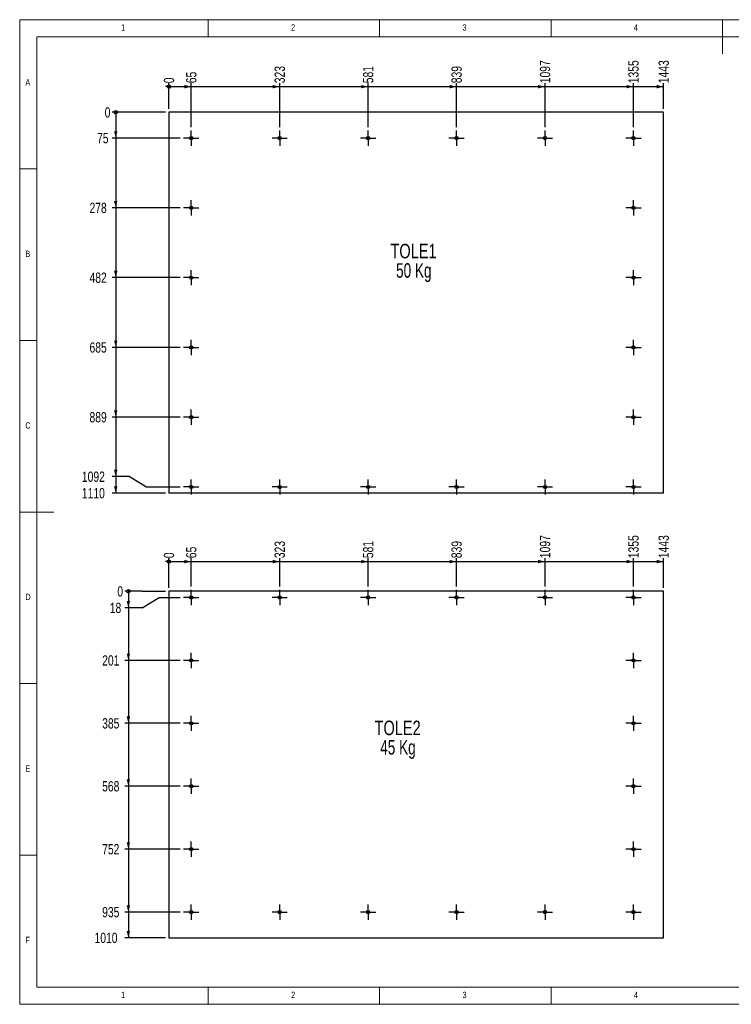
# Model space of a CAD drawing. Header units: millimetres. Extents: x 5 to 415, y 5 to 292.
# Tile 1 of 3: x 5 to 213, y 5 to 292. Entities that reach past the tile are written whole.
import ezdxf

# ---------------------------------------------------------------- set-up
doc = ezdxf.new("R2010")
doc.units = ezdxf.units.MM
doc.linetypes.add('CENTERX2', pattern=[20.32, 12.7, -2.54, 2.54, -2.54])
for name, color, linetype in [('COTES', 1, 'Continuous'), ('NOTES', 6, 'Continuous'), ('TRAIT-MIXTES', 3, 'CENTERX2')]:
    doc.layers.add(name, color=color, linetype=linetype)
doc.layers.add('TRAIT-FORT', color=4, linetype='Continuous', lineweight=25)
doc.styles.add('SLDTEXTSTYLE0', font='TXT', dxfattribs={"width": 0.75})
doc.styles.add('SLDTEXTSTYLE3', font='TXT', dxfattribs={"width": 0.7})
doc.dimstyles.new('SLDDIMSTYLE1', dxfattribs={"dimtxt": 3, "dimasz": 0.333333, "dimexe": 0, "dimexo": 0.0625, "dimgap": 0.75, "dimtad": 0, "dimtih": 1, "dimtoh": 1, "dimdec": 0, "dimlfac": 10, "dimrnd": 1e-09, "dimdsep": 46, "dimtxsty": 'SLDTEXTSTYLE0', "dimblk1": 'ORIGIN', "dimblk2": 'ORIGIN', "dimsah": 1, "dimcen": 0.09, "dimadec": 0, "dimazin": 2, "dimtfac": 1, "dimtdec": 0, "dimtofl": 0, "dimtmove": 0, "dimatfit": 3, "dimldrblk": 'ORIGIN', "dimfxl": 1, "dimfrac": 2, "dimtolj": 1, "dimtzin": 12, "dimarcsym": 0})
doc.dimstyles.new('SLDDIMSTYLE2', dxfattribs={"dimtxt": 3, "dimasz": 2, "dimexe": 0, "dimexo": 0.0625, "dimgap": 0.75, "dimtad": 0, "dimtih": 1, "dimtoh": 1, "dimdec": 0, "dimlfac": 10, "dimrnd": 1e-09, "dimzin": 12, "dimdsep": 46, "dimtxsty": 'SLDTEXTSTYLE0', "dimsah": 1, "dimcen": 0.09, "dimadec": 0, "dimazin": 3, "dimtfac": 1, "dimtdec": 0, "dimtofl": 0, "dimtmove": 0, "dimatfit": 3, "dimfxl": 1, "dimfrac": 2, "dimtolj": 1, "dimtzin": 12, "dimarcsym": 0})

# ---------------------------------------------------------------- blocks, each defined once
blk = doc.blocks.new('_Origin')
at = {"color": 0, "linetype": 'ByBlock', "lineweight": -2}
blk.add_line((0, 0), (-1, 0), dxfattribs=at)
blk.add_circle((0, 0), 0.5, dxfattribs=at)
blk = doc.blocks.new('_D_4')
at = {"layer": 'COTES', "color": 1, "transparency": 16777216}
blk.add_line((48.54, 266), (48.54, 273.48), dxfattribs=at)
blk.add_blockref('_Origin', (48.54, 272.48), dxfattribs=at)
at = {"layer": 'COTES', "color": 1, "transparency": 16777216, "insert": (47.05, 273.48), "char_height": 3, "attachment_point": 1, "rotation": 90, "style": 'SLDTEXTSTYLE0'}
blk.add_mtext('0', dxfattribs=at)
blk = doc.blocks.new('_D_5')
at = {"layer": 'COTES', "color": 1, "transparency": 16777216}
for p, q in [((55.04, 260.72), (55.04, 273.48)), ((48.54, 272.48), (55.04, 272.48))]:
    blk.add_line(p, q, dxfattribs=at)
blk.add_solid([(55.04, 272.48), (53.04, 272.98), (53.04, 271.98)], dxfattribs=at)
at = {"layer": 'COTES', "color": 1, "transparency": 16777216, "insert": (53.55, 273.48), "char_height": 3, "attachment_point": 1, "rotation": 90, "style": 'SLDTEXTSTYLE0'}
blk.add_mtext('65', dxfattribs=at)
blk = doc.blocks.new('_D_6')
at = {"layer": 'COTES', "color": 1, "transparency": 16777216}
for p, q in [((80.84, 260.72), (80.84, 273.48)), ((55.04, 272.48), (80.84, 272.48))]:
    blk.add_line(p, q, dxfattribs=at)
blk.add_solid([(80.84, 272.48), (78.84, 272.98), (78.84, 271.98)], dxfattribs=at)
at = {"layer": 'COTES', "color": 1, "transparency": 16777216, "insert": (79.35, 273.48), "char_height": 3, "attachment_point": 1, "rotation": 90, "style": 'SLDTEXTSTYLE0'}
blk.add_mtext('323', dxfattribs=at)
blk = doc.blocks.new('_D_7')
at = {"layer": 'COTES', "color": 1, "transparency": 16777216}
for p, q in [((106.64, 260.72), (106.64, 273.48)), ((80.84, 272.48), (106.64, 272.48))]:
    blk.add_line(p, q, dxfattribs=at)
blk.add_solid([(106.64, 272.48), (104.64, 272.98), (104.64, 271.98)], dxfattribs=at)
at = {"layer": 'COTES', "color": 1, "transparency": 16777216, "insert": (105.15, 273.48), "char_height": 3, "attachment_point": 1, "rotation": 90, "style": 'SLDTEXTSTYLE0'}
blk.add_mtext('581', dxfattribs=at)
blk = doc.blocks.new('_D_8')
at = {"layer": 'COTES', "color": 1, "transparency": 16777216}
for p, q in [((132.44, 260.72), (132.44, 273.48)), ((106.64, 272.48), (132.44, 272.48))]:
    blk.add_line(p, q, dxfattribs=at)
blk.add_solid([(132.44, 272.48), (130.44, 272.98), (130.44, 271.98)], dxfattribs=at)
at = {"layer": 'COTES', "color": 1, "transparency": 16777216, "insert": (130.95, 273.48), "char_height": 3, "attachment_point": 1, "rotation": 90, "style": 'SLDTEXTSTYLE0'}
blk.add_mtext('839', dxfattribs=at)
blk = doc.blocks.new('_D_9')
at = {"layer": 'COTES', "color": 1, "transparency": 16777216}
for p, q in [((158.24, 260.72), (158.24, 273.48)), ((132.44, 272.48), (158.24, 272.48))]:
    blk.add_line(p, q, dxfattribs=at)
blk.add_solid([(158.24, 272.48), (156.24, 272.98), (156.24, 271.98)], dxfattribs=at)
at = {"layer": 'COTES', "color": 1, "transparency": 16777216, "insert": (156.75, 273.48), "char_height": 3, "attachment_point": 1, "rotation": 90, "style": 'SLDTEXTSTYLE0'}
blk.add_mtext('1097', dxfattribs=at)
blk = doc.blocks.new('_D_10')
at = {"layer": 'COTES', "color": 1, "transparency": 16777216}
for p, q in [((184.04, 260.72), (184.04, 273.48)), ((158.24, 272.48), (184.04, 272.48))]:
    blk.add_line(p, q, dxfattribs=at)
blk.add_solid([(184.04, 272.48), (182.04, 272.98), (182.04, 271.98)], dxfattribs=at)
at = {"layer": 'COTES', "color": 1, "transparency": 16777216, "insert": (182.55, 273.48), "char_height": 3, "attachment_point": 1, "rotation": 90, "style": 'SLDTEXTSTYLE0'}
blk.add_mtext('1355', dxfattribs=at)
blk = doc.blocks.new('_D_11')
at = {"layer": 'COTES', "color": 1, "transparency": 16777216}
for p, q in [((192.84, 266), (192.84, 273.48)), ((184.04, 272.48), (192.84, 272.48))]:
    blk.add_line(p, q, dxfattribs=at)
blk.add_solid([(192.84, 272.48), (190.84, 272.98), (190.84, 271.98)], dxfattribs=at)
at = {"layer": 'COTES', "color": 1, "transparency": 16777216, "insert": (191.35, 273.48), "char_height": 3, "attachment_point": 1, "rotation": 90, "style": 'SLDTEXTSTYLE0'}
blk.add_mtext('1443', dxfattribs=at)
blk = doc.blocks.new('_D_12')
at = {"layer": 'COTES', "color": 1, "transparency": 16777216}
blk.add_line((47.54, 265), (32.02, 265), dxfattribs=at)
blk.add_blockref('_Origin', (33.02, 265), dxfattribs=at)
at = {"layer": 'COTES', "color": 1, "transparency": 16777216, "insert": (29.8, 266.48), "char_height": 3, "attachment_point": 1, "style": 'SLDTEXTSTYLE0'}
blk.add_mtext('0', dxfattribs=at)
blk = doc.blocks.new('_D_13')
at = {"layer": 'COTES', "color": 1, "transparency": 16777216}
for p, q in [((33.02, 265), (33.02, 257.5)), ((51.81, 257.5), (32.02, 257.5))]:
    blk.add_line(p, q, dxfattribs=at)
blk.add_solid([(33.02, 257.5), (33.52, 259.5), (32.52, 259.5)], dxfattribs=at)
at = {"layer": 'COTES', "color": 1, "transparency": 16777216, "insert": (27.58, 258.98), "char_height": 3, "attachment_point": 1, "style": 'SLDTEXTSTYLE0'}
blk.add_mtext('75', dxfattribs=at)
blk = doc.blocks.new('_D_14')
at = {"layer": 'COTES', "color": 1, "transparency": 16777216}
for p, q in [((33.02, 257.5), (33.02, 237.16)), ((51.81, 237.16), (32.02, 237.16))]:
    blk.add_line(p, q, dxfattribs=at)
blk.add_solid([(33.02, 237.16), (33.52, 239.16), (32.52, 239.16)], dxfattribs=at)
at = {"layer": 'COTES', "color": 1, "transparency": 16777216, "insert": (25.37, 238.64), "char_height": 3, "attachment_point": 1, "style": 'SLDTEXTSTYLE0'}
blk.add_mtext('278', dxfattribs=at)
blk = doc.blocks.new('_D_15')
at = {"layer": 'COTES', "color": 1, "transparency": 16777216}
for p, q in [((33.02, 237.16), (33.02, 216.81)), ((51.81, 216.81), (32.02, 216.81))]:
    blk.add_line(p, q, dxfattribs=at)
blk.add_solid([(33.02, 216.81), (33.52, 218.81), (32.52, 218.81)], dxfattribs=at)
at = {"layer": 'COTES', "color": 1, "transparency": 16777216, "insert": (25.37, 218.3), "char_height": 3, "attachment_point": 1, "style": 'SLDTEXTSTYLE0'}
blk.add_mtext('482', dxfattribs=at)
blk = doc.blocks.new('_D_16')
at = {"layer": 'COTES', "color": 1, "transparency": 16777216}
for p, q in [((33.02, 216.81), (33.02, 196.47)), ((51.81, 196.47), (32.02, 196.47))]:
    blk.add_line(p, q, dxfattribs=at)
blk.add_solid([(33.02, 196.47), (33.52, 198.47), (32.52, 198.47)], dxfattribs=at)
at = {"layer": 'COTES', "color": 1, "transparency": 16777216, "insert": (25.37, 197.96), "char_height": 3, "attachment_point": 1, "style": 'SLDTEXTSTYLE0'}
blk.add_mtext('685', dxfattribs=at)
blk = doc.blocks.new('_D_17')
at = {"layer": 'COTES', "color": 1, "transparency": 16777216}
for p, q in [((33.02, 196.47), (33.02, 176.13)), ((51.81, 176.13), (32.02, 176.13))]:
    blk.add_line(p, q, dxfattribs=at)
blk.add_solid([(33.02, 176.13), (33.52, 178.13), (32.52, 178.13)], dxfattribs=at)
at = {"layer": 'COTES', "color": 1, "transparency": 16777216, "insert": (25.37, 177.62), "char_height": 3, "attachment_point": 1, "style": 'SLDTEXTSTYLE0'}
blk.add_mtext('889', dxfattribs=at)
blk = doc.blocks.new('_D_18')
at = {"layer": 'COTES', "color": 1, "transparency": 16777216}
for p, q in [((33.02, 176.13), (33.02, 158.81)), ((37.02, 158.81), (32.02, 158.81)), ((37.02, 158.81), (42.02, 155.79)), ((42.02, 155.79), (51.81, 155.79))]:
    blk.add_line(p, q, dxfattribs=at)
blk.add_solid([(33.02, 158.81), (33.52, 160.81), (32.52, 160.81)], dxfattribs=at)
at = {"layer": 'COTES', "color": 1, "transparency": 16777216, "insert": (23.15, 160.29), "char_height": 3, "attachment_point": 1, "style": 'SLDTEXTSTYLE0'}
blk.add_mtext('1092', dxfattribs=at)
blk = doc.blocks.new('_D_19')
at = {"layer": 'COTES', "color": 1, "transparency": 16777216}
for p, q in [((33.02, 158.81), (33.02, 154)), ((47.54, 154), (32.02, 154))]:
    blk.add_line(p, q, dxfattribs=at)
blk.add_solid([(33.02, 154), (33.52, 156), (32.52, 156)], dxfattribs=at)
at = {"layer": 'COTES', "color": 1, "transparency": 16777216, "insert": (23.15, 155.48), "char_height": 3, "attachment_point": 1, "style": 'SLDTEXTSTYLE0'}
blk.add_mtext('1110', dxfattribs=at)
blk = doc.blocks.new('SW_NOTE_7')
at = {"layer": 'NOTES', "color": 0, "char_height": 4.233, "attachment_point": 2}
for s, insert, style in [('TOLE1', (7.74, 5.46), 'SLDTEXTSTYLE0'), ('50 Kg', (7.83, -0.19), 'SLDTEXTSTYLE3')]:
    blk.add_mtext(s, dxfattribs=dict(at, insert=insert, style=style))
blk = doc.blocks.new('SW_CENTERMARKSYMBOL_40')
at = {"layer": 'TRAIT-MIXTES', "color": 0}
for p, q in [((-2, 0), (-2.225, 0)), ((0, 0), (-2, 0)), ((0, 2), (0, 2.225)), ((0, 0), (0, 2)), ((0, 0), (0, -2)), ((0, 0), (2, 0)), ((2, 0), (2.225, 0)), ((0, -2), (0, -2.225))]:
    blk.add_line(p, q, dxfattribs=at)
blk = doc.blocks.new('SW_CENTERMARKSYMBOL_41')
at = {"layer": 'TRAIT-MIXTES', "color": 0}
for p, q in [((-2, 0), (-2.225, 0)), ((0, 0), (-2, 0)), ((0, 2), (0, 2.225)), ((0, 0), (0, 2)), ((0, 0), (0, -2)), ((0, 0), (2, 0)), ((2, 0), (2.225, 0)), ((0, -2), (0, -2.225))]:
    blk.add_line(p, q, dxfattribs=at)
blk = doc.blocks.new('SW_CENTERMARKSYMBOL_42')
at = {"layer": 'TRAIT-MIXTES', "color": 0}
for p, q in [((-2, 0), (-2.225, 0)), ((0, 0), (-2, 0)), ((0, 2), (0, 2.225)), ((0, 0), (0, 2)), ((0, 0), (0, -2)), ((0, 0), (2, 0)), ((2, 0), (2.225, 0)), ((0, -2), (0, -2.225))]:
    blk.add_line(p, q, dxfattribs=at)
blk = doc.blocks.new('SW_CENTERMARKSYMBOL_43')
at = {"layer": 'TRAIT-MIXTES', "color": 0}
for p, q in [((-2, 0), (-2.225, 0)), ((0, 0), (-2, 0)), ((0, 2), (0, 2.225)), ((0, 0), (0, 2)), ((0, 0), (0, -2)), ((0, 0), (2, 0)), ((2, 0), (2.225, 0)), ((0, -2), (0, -2.225))]:
    blk.add_line(p, q, dxfattribs=at)
blk = doc.blocks.new('SW_CENTERMARKSYMBOL_44')
at = {"layer": 'TRAIT-MIXTES', "color": 0}
for p, q in [((-2, 0), (-2.225, 0)), ((0, 0), (-2, 0)), ((0, 2), (0, 2.225)), ((0, 0), (0, 2)), ((0, 0), (0, -2)), ((0, 0), (2, 0)), ((2, 0), (2.225, 0)), ((0, -2), (0, -2.225))]:
    blk.add_line(p, q, dxfattribs=at)
blk = doc.blocks.new('SW_CENTERMARKSYMBOL_45')
at = {"layer": 'TRAIT-MIXTES', "color": 0}
for p, q in [((-2, 0), (-2.225, 0)), ((0, 0), (-2, 0)), ((0, 2), (0, 2.225)), ((0, 0), (0, 2)), ((0, 0), (0, -2)), ((0, 0), (2, 0)), ((2, 0), (2.225, 0)), ((0, -2), (0, -2.225))]:
    blk.add_line(p, q, dxfattribs=at)
blk = doc.blocks.new('SW_CENTERMARKSYMBOL_46')
at = {"layer": 'TRAIT-MIXTES', "color": 0}
for p, q in [((-2, 0), (-2.225, 0)), ((0, 0), (-2, 0)), ((0, 2), (0, 2.225)), ((0, 0), (0, 2)), ((0, 0), (0, -2)), ((0, 0), (2, 0)), ((2, 0), (2.225, 0)), ((0, -2), (0, -2.225))]:
    blk.add_line(p, q, dxfattribs=at)
blk = doc.blocks.new('SW_CENTERMARKSYMBOL_47')
at = {"layer": 'TRAIT-MIXTES', "color": 0}
for p, q in [((-2, 0), (-2.225, 0)), ((0, 0), (-2, 0)), ((0, 2), (0, 2.225)), ((0, 0), (0, 2)), ((0, 0), (0, -2)), ((0, 0), (2, 0)), ((2, 0), (2.225, 0)), ((0, -2), (0, -2.225))]:
    blk.add_line(p, q, dxfattribs=at)
blk = doc.blocks.new('SW_CENTERMARKSYMBOL_48')
at = {"layer": 'TRAIT-MIXTES', "color": 0}
for p, q in [((-2, 0), (-2.225, 0)), ((0, 0), (-2, 0)), ((0, 2), (0, 2.225)), ((0, 0), (0, 2)), ((0, 0), (0, -2)), ((0, 0), (2, 0)), ((2, 0), (2.225, 0)), ((0, -2), (0, -2.225))]:
    blk.add_line(p, q, dxfattribs=at)
blk = doc.blocks.new('SW_CENTERMARKSYMBOL_49')
at = {"layer": 'TRAIT-MIXTES', "color": 0}
for p, q in [((-2, 0), (-2.225, 0)), ((0, 0), (-2, 0)), ((0, 2), (0, 2.225)), ((0, 0), (0, 2)), ((0, 0), (0, -2)), ((0, 0), (2, 0)), ((2, 0), (2.225, 0)), ((0, -2), (0, -2.225))]:
    blk.add_line(p, q, dxfattribs=at)
blk = doc.blocks.new('SW_CENTERMARKSYMBOL_50')
at = {"layer": 'TRAIT-MIXTES', "color": 0}
for p, q in [((-2, 0), (-2.225, 0)), ((0, 0), (-2, 0)), ((0, 2), (0, 2.225)), ((0, 0), (0, 2)), ((0, 0), (0, -2)), ((0, 0), (2, 0)), ((2, 0), (2.225, 0)), ((0, -2), (0, -2.225))]:
    blk.add_line(p, q, dxfattribs=at)
blk = doc.blocks.new('SW_CENTERMARKSYMBOL_51')
at = {"layer": 'TRAIT-MIXTES', "color": 0}
for p, q in [((-2, 0), (-2.225, 0)), ((0, 0), (-2, 0)), ((0, 2), (0, 2.225)), ((0, 0), (0, 2)), ((0, 0), (0, -2)), ((0, 0), (2, 0)), ((2, 0), (2.225, 0)), ((0, -2), (0, -2.225))]:
    blk.add_line(p, q, dxfattribs=at)
blk = doc.blocks.new('SW_CENTERMARKSYMBOL_52')
at = {"layer": 'TRAIT-MIXTES', "color": 0}
for p, q in [((-2, 0), (-2.225, 0)), ((0, 0), (-2, 0)), ((0, 2), (0, 2.225)), ((0, 0), (0, 2)), ((0, 0), (0, -2)), ((0, 0), (2, 0)), ((2, 0), (2.225, 0)), ((0, -2), (0, -2.225))]:
    blk.add_line(p, q, dxfattribs=at)
blk = doc.blocks.new('SW_CENTERMARKSYMBOL_53')
at = {"layer": 'TRAIT-MIXTES', "color": 0}
for p, q in [((-2, 0), (-2.225, 0)), ((0, 0), (-2, 0)), ((0, 2), (0, 2.225)), ((0, 0), (0, 2)), ((0, 0), (0, -2)), ((0, 0), (2, 0)), ((2, 0), (2.225, 0)), ((0, -2), (0, -2.225))]:
    blk.add_line(p, q, dxfattribs=at)
blk = doc.blocks.new('SW_CENTERMARKSYMBOL_54')
at = {"layer": 'TRAIT-MIXTES', "color": 0}
for p, q in [((-2, 0), (-2.225, 0)), ((0, 0), (-2, 0)), ((0, 2), (0, 2.225)), ((0, 0), (0, 2)), ((0, 0), (0, -2)), ((0, 0), (2, 0)), ((2, 0), (2.225, 0)), ((0, -2), (0, -2.225))]:
    blk.add_line(p, q, dxfattribs=at)
blk = doc.blocks.new('SW_CENTERMARKSYMBOL_55')
at = {"layer": 'TRAIT-MIXTES', "color": 0}
for p, q in [((-2, 0), (-2.225, 0)), ((0, 0), (-2, 0)), ((0, 2), (0, 2.225)), ((0, 0), (0, 2)), ((0, 0), (0, -2)), ((0, 0), (2, 0)), ((2, 0), (2.225, 0)), ((0, -2), (0, -2.225))]:
    blk.add_line(p, q, dxfattribs=at)
blk = doc.blocks.new('SW_CENTERMARKSYMBOL_56')
at = {"layer": 'TRAIT-MIXTES', "color": 0}
for p, q in [((-2, 0), (-2.225, 0)), ((0, 0), (-2, 0)), ((0, 2), (0, 2.225)), ((0, 0), (0, 2)), ((0, 0), (0, -2)), ((0, 0), (2, 0)), ((2, 0), (2.225, 0)), ((0, -2), (0, -2.225))]:
    blk.add_line(p, q, dxfattribs=at)
blk = doc.blocks.new('SW_CENTERMARKSYMBOL_57')
at = {"layer": 'TRAIT-MIXTES', "color": 0}
for p, q in [((-2, 0), (-2.225, 0)), ((0, 0), (-2, 0)), ((0, 2), (0, 2.225)), ((0, 0), (0, 2)), ((0, 0), (0, -2)), ((0, 0), (2, 0)), ((2, 0), (2.225, 0)), ((0, -2), (0, -2.225))]:
    blk.add_line(p, q, dxfattribs=at)
blk = doc.blocks.new('SW_CENTERMARKSYMBOL_58')
at = {"layer": 'TRAIT-MIXTES', "color": 0}
for p, q in [((-2, 0), (-2.225, 0)), ((0, 0), (-2, 0)), ((0, 2), (0, 2.225)), ((0, 0), (0, 2)), ((0, 0), (0, -2)), ((0, 0), (2, 0)), ((2, 0), (2.225, 0)), ((0, -2), (0, -2.225))]:
    blk.add_line(p, q, dxfattribs=at)
blk = doc.blocks.new('SW_CENTERMARKSYMBOL_59')
at = {"layer": 'TRAIT-MIXTES', "color": 0}
for p, q in [((-2, 0), (-2.225, 0)), ((0, 0), (-2, 0)), ((0, 2), (0, 2.225)), ((0, 0), (0, 2)), ((0, 0), (0, -2)), ((0, 0), (2, 0)), ((2, 0), (2.225, 0)), ((0, -2), (0, -2.225))]:
    blk.add_line(p, q, dxfattribs=at)
blk = doc.blocks.new('_D_20')
at = {"layer": 'COTES', "color": 1, "transparency": 16777216}
blk.add_line((48.54, 126.38), (48.54, 135.04), dxfattribs=at)
blk.add_blockref('_Origin', (48.54, 134.04), dxfattribs=at)
at = {"layer": 'COTES', "color": 1, "transparency": 16777216, "insert": (47.05, 135.04), "char_height": 3, "attachment_point": 1, "rotation": 90, "style": 'SLDTEXTSTYLE0'}
blk.add_mtext('0', dxfattribs=at)
blk = doc.blocks.new('_D_21')
at = {"layer": 'COTES', "color": 1, "transparency": 16777216}
for p, q in [((55.04, 126.81), (55.04, 135.04)), ((48.54, 134.04), (55.04, 134.04))]:
    blk.add_line(p, q, dxfattribs=at)
blk.add_solid([(55.04, 134.04), (53.04, 134.54), (53.04, 133.54)], dxfattribs=at)
at = {"layer": 'COTES', "color": 1, "transparency": 16777216, "insert": (53.55, 135.04), "char_height": 3, "attachment_point": 1, "rotation": 90, "style": 'SLDTEXTSTYLE0'}
blk.add_mtext('65', dxfattribs=at)
blk = doc.blocks.new('_D_22')
at = {"layer": 'COTES', "color": 1, "transparency": 16777216}
for p, q in [((80.84, 126.81), (80.84, 135.04)), ((55.04, 134.04), (80.84, 134.04))]:
    blk.add_line(p, q, dxfattribs=at)
blk.add_solid([(80.84, 134.04), (78.84, 134.54), (78.84, 133.54)], dxfattribs=at)
at = {"layer": 'COTES', "color": 1, "transparency": 16777216, "insert": (79.35, 135.04), "char_height": 3, "attachment_point": 1, "rotation": 90, "style": 'SLDTEXTSTYLE0'}
blk.add_mtext('323', dxfattribs=at)
blk = doc.blocks.new('_D_23')
at = {"layer": 'COTES', "color": 1, "transparency": 16777216}
for p, q in [((106.64, 126.81), (106.64, 135.04)), ((80.84, 134.04), (106.64, 134.04))]:
    blk.add_line(p, q, dxfattribs=at)
blk.add_solid([(106.64, 134.04), (104.64, 134.54), (104.64, 133.54)], dxfattribs=at)
at = {"layer": 'COTES', "color": 1, "transparency": 16777216, "insert": (105.15, 135.04), "char_height": 3, "attachment_point": 1, "rotation": 90, "style": 'SLDTEXTSTYLE0'}
blk.add_mtext('581', dxfattribs=at)
blk = doc.blocks.new('_D_24')
at = {"layer": 'COTES', "color": 1, "transparency": 16777216}
for p, q in [((132.44, 126.81), (132.44, 135.04)), ((106.64, 134.04), (132.44, 134.04))]:
    blk.add_line(p, q, dxfattribs=at)
blk.add_solid([(132.44, 134.04), (130.44, 134.54), (130.44, 133.54)], dxfattribs=at)
at = {"layer": 'COTES', "color": 1, "transparency": 16777216, "insert": (130.95, 135.04), "char_height": 3, "attachment_point": 1, "rotation": 90, "style": 'SLDTEXTSTYLE0'}
blk.add_mtext('839', dxfattribs=at)
blk = doc.blocks.new('_D_25')
at = {"layer": 'COTES', "color": 1, "transparency": 16777216}
for p, q in [((158.24, 126.81), (158.24, 135.04)), ((132.44, 134.04), (158.24, 134.04))]:
    blk.add_line(p, q, dxfattribs=at)
blk.add_solid([(158.24, 134.04), (156.24, 134.54), (156.24, 133.54)], dxfattribs=at)
at = {"layer": 'COTES', "color": 1, "transparency": 16777216, "insert": (156.75, 135.04), "char_height": 3, "attachment_point": 1, "rotation": 90, "style": 'SLDTEXTSTYLE0'}
blk.add_mtext('1097', dxfattribs=at)
blk = doc.blocks.new('_D_26')
at = {"layer": 'COTES', "color": 1, "transparency": 16777216}
for p, q in [((184.04, 126.81), (184.04, 135.04)), ((158.24, 134.04), (184.04, 134.04))]:
    blk.add_line(p, q, dxfattribs=at)
blk.add_solid([(184.04, 134.04), (182.04, 134.54), (182.04, 133.54)], dxfattribs=at)
at = {"layer": 'COTES', "color": 1, "transparency": 16777216, "insert": (182.55, 135.04), "char_height": 3, "attachment_point": 1, "rotation": 90, "style": 'SLDTEXTSTYLE0'}
blk.add_mtext('1355', dxfattribs=at)
blk = doc.blocks.new('_D_27')
at = {"layer": 'COTES', "color": 1, "transparency": 16777216}
for p, q in [((192.84, 126.38), (192.84, 135.04)), ((184.04, 134.04), (192.84, 134.04))]:
    blk.add_line(p, q, dxfattribs=at)
blk.add_solid([(192.84, 134.04), (190.84, 134.54), (190.84, 133.54)], dxfattribs=at)
at = {"layer": 'COTES', "color": 1, "transparency": 16777216, "insert": (191.35, 135.04), "char_height": 3, "attachment_point": 1, "rotation": 90, "style": 'SLDTEXTSTYLE0'}
blk.add_mtext('1443', dxfattribs=at)
blk = doc.blocks.new('_D_28')
at = {"layer": 'COTES', "color": 1, "transparency": 16777216}
for p, q in [((40.71, 125.38), (35.71, 125.38)), ((40.71, 125.38), (45.71, 125.38)), ((45.71, 125.38), (47.54, 125.38))]:
    blk.add_line(p, q, dxfattribs=at)
blk.add_blockref('_Origin', (36.71, 125.38), dxfattribs=at)
at = {"layer": 'COTES', "color": 1, "transparency": 16777216, "insert": (33.49, 126.86), "char_height": 3, "attachment_point": 1, "style": 'SLDTEXTSTYLE0'}
blk.add_mtext('0', dxfattribs=at)
blk = doc.blocks.new('_D_29')
at = {"layer": 'COTES', "color": 1, "transparency": 16777216}
for p, q in [((36.71, 125.38), (36.71, 120.57)), ((40.71, 120.57), (45.71, 123.59)), ((45.71, 123.59), (51.81, 123.59)), ((40.71, 120.57), (35.71, 120.57))]:
    blk.add_line(p, q, dxfattribs=at)
blk.add_solid([(36.71, 120.57), (37.21, 122.57), (36.21, 122.57)], dxfattribs=at)
at = {"layer": 'COTES', "color": 1, "transparency": 16777216, "insert": (31.28, 122.05), "char_height": 3, "attachment_point": 1, "style": 'SLDTEXTSTYLE0'}
blk.add_mtext('18', dxfattribs=at)
blk = doc.blocks.new('_D_30')
at = {"layer": 'COTES', "color": 1, "transparency": 16777216}
for p, q in [((36.71, 120.57), (36.71, 105.25)), ((51.81, 105.25), (35.71, 105.25))]:
    blk.add_line(p, q, dxfattribs=at)
blk.add_solid([(36.71, 105.25), (37.21, 107.25), (36.21, 107.25)], dxfattribs=at)
at = {"layer": 'COTES', "color": 1, "transparency": 16777216, "insert": (29.06, 106.73), "char_height": 3, "attachment_point": 1, "style": 'SLDTEXTSTYLE0'}
blk.add_mtext('201', dxfattribs=at)
blk = doc.blocks.new('_D_31')
at = {"layer": 'COTES', "color": 1, "transparency": 16777216}
for p, q in [((36.71, 105.25), (36.71, 86.91)), ((51.81, 86.91), (35.71, 86.91))]:
    blk.add_line(p, q, dxfattribs=at)
blk.add_solid([(36.71, 86.91), (37.21, 88.91), (36.21, 88.91)], dxfattribs=at)
at = {"layer": 'COTES', "color": 1, "transparency": 16777216, "insert": (29.06, 88.39), "char_height": 3, "attachment_point": 1, "style": 'SLDTEXTSTYLE0'}
blk.add_mtext('385', dxfattribs=at)
blk = doc.blocks.new('_D_32')
at = {"layer": 'COTES', "color": 1, "transparency": 16777216}
for p, q in [((36.71, 86.91), (36.71, 68.57)), ((51.81, 68.57), (35.71, 68.57))]:
    blk.add_line(p, q, dxfattribs=at)
blk.add_solid([(36.71, 68.57), (37.21, 70.57), (36.21, 70.57)], dxfattribs=at)
at = {"layer": 'COTES', "color": 1, "transparency": 16777216, "insert": (29.06, 70.05), "char_height": 3, "attachment_point": 1, "style": 'SLDTEXTSTYLE0'}
blk.add_mtext('568', dxfattribs=at)
blk = doc.blocks.new('_D_33')
at = {"layer": 'COTES', "color": 1, "transparency": 16777216}
for p, q in [((36.71, 68.57), (36.71, 50.23)), ((51.81, 50.23), (35.71, 50.23))]:
    blk.add_line(p, q, dxfattribs=at)
blk.add_solid([(36.71, 50.23), (37.21, 52.23), (36.21, 52.23)], dxfattribs=at)
at = {"layer": 'COTES', "color": 1, "transparency": 16777216, "insert": (29.06, 51.71), "char_height": 3, "attachment_point": 1, "style": 'SLDTEXTSTYLE0'}
blk.add_mtext('752', dxfattribs=at)
blk = doc.blocks.new('_D_34')
at = {"layer": 'COTES', "color": 1, "transparency": 16777216}
for p, q in [((36.71, 50.23), (36.71, 31.89)), ((51.81, 31.89), (35.71, 31.89))]:
    blk.add_line(p, q, dxfattribs=at)
blk.add_solid([(36.71, 31.89), (37.21, 33.89), (36.21, 33.89)], dxfattribs=at)
at = {"layer": 'COTES', "color": 1, "transparency": 16777216, "insert": (29.06, 33.37), "char_height": 3, "attachment_point": 1, "style": 'SLDTEXTSTYLE0'}
blk.add_mtext('935', dxfattribs=at)
blk = doc.blocks.new('_D_35')
at = {"layer": 'COTES', "color": 1, "transparency": 16777216}
for p, q in [((36.71, 31.89), (36.71, 24.39)), ((47.54, 24.39), (35.71, 24.39))]:
    blk.add_line(p, q, dxfattribs=at)
blk.add_solid([(36.71, 24.39), (37.21, 26.39), (36.21, 26.39)], dxfattribs=at)
at = {"layer": 'COTES', "color": 1, "transparency": 16777216, "insert": (26.84, 25.87), "char_height": 3, "attachment_point": 1, "style": 'SLDTEXTSTYLE0'}
blk.add_mtext('1010', dxfattribs=at)
blk = doc.blocks.new('SW_NOTE_8')
at = {"layer": 'NOTES', "color": 0, "char_height": 4.233, "attachment_point": 2}
for s, insert, style in [('TOLE2', (7.74, 5.46), 'SLDTEXTSTYLE0'), ('45 Kg', (7.83, -0.19), 'SLDTEXTSTYLE3')]:
    blk.add_mtext(s, dxfattribs=dict(at, insert=insert, style=style))
blk = doc.blocks.new('SW_CENTERMARKSYMBOL_60')
at = {"layer": 'TRAIT-MIXTES', "color": 0}
for p, q in [((-2, 0), (-2.225, 0)), ((0, 0), (-2, 0)), ((0, 2), (0, 2.225)), ((0, 0), (0, 2)), ((0, 0), (0, -2)), ((0, 0), (2, 0)), ((2, 0), (2.225, 0)), ((0, -2), (0, -2.225))]:
    blk.add_line(p, q, dxfattribs=at)
blk = doc.blocks.new('SW_CENTERMARKSYMBOL_61')
at = {"layer": 'TRAIT-MIXTES', "color": 0}
for p, q in [((-2, 0), (-2.225, 0)), ((0, 0), (-2, 0)), ((0, 2), (0, 2.225)), ((0, 0), (0, 2)), ((0, 0), (0, -2)), ((0, 0), (2, 0)), ((2, 0), (2.225, 0)), ((0, -2), (0, -2.225))]:
    blk.add_line(p, q, dxfattribs=at)
blk = doc.blocks.new('SW_CENTERMARKSYMBOL_62')
at = {"layer": 'TRAIT-MIXTES', "color": 0}
for p, q in [((-2, 0), (-2.225, 0)), ((0, 0), (-2, 0)), ((0, 2), (0, 2.225)), ((0, 0), (0, 2)), ((0, 0), (0, -2)), ((0, 0), (2, 0)), ((2, 0), (2.225, 0)), ((0, -2), (0, -2.225))]:
    blk.add_line(p, q, dxfattribs=at)
blk = doc.blocks.new('SW_CENTERMARKSYMBOL_63')
at = {"layer": 'TRAIT-MIXTES', "color": 0}
for p, q in [((-2, 0), (-2.225, 0)), ((0, 0), (-2, 0)), ((0, 2), (0, 2.225)), ((0, 0), (0, 2)), ((0, 0), (0, -2)), ((0, 0), (2, 0)), ((2, 0), (2.225, 0)), ((0, -2), (0, -2.225))]:
    blk.add_line(p, q, dxfattribs=at)
blk = doc.blocks.new('SW_CENTERMARKSYMBOL_64')
at = {"layer": 'TRAIT-MIXTES', "color": 0}
for p, q in [((-2, 0), (-2.225, 0)), ((0, 0), (-2, 0)), ((0, 2), (0, 2.225)), ((0, 0), (0, 2)), ((0, 0), (0, -2)), ((0, 0), (2, 0)), ((2, 0), (2.225, 0)), ((0, -2), (0, -2.225))]:
    blk.add_line(p, q, dxfattribs=at)
blk = doc.blocks.new('SW_CENTERMARKSYMBOL_65')
at = {"layer": 'TRAIT-MIXTES', "color": 0}
for p, q in [((-2, 0), (-2.225, 0)), ((0, 0), (-2, 0)), ((0, 2), (0, 2.225)), ((0, 0), (0, 2)), ((0, 0), (0, -2)), ((0, 0), (2, 0)), ((2, 0), (2.225, 0)), ((0, -2), (0, -2.225))]:
    blk.add_line(p, q, dxfattribs=at)
blk = doc.blocks.new('SW_CENTERMARKSYMBOL_66')
at = {"layer": 'TRAIT-MIXTES', "color": 0}
for p, q in [((-2, 0), (-2.225, 0)), ((0, 0), (-2, 0)), ((0, 2), (0, 2.225)), ((0, 0), (0, 2)), ((0, 0), (0, -2)), ((0, 0), (2, 0)), ((2, 0), (2.225, 0)), ((0, -2), (0, -2.225))]:
    blk.add_line(p, q, dxfattribs=at)
blk = doc.blocks.new('SW_CENTERMARKSYMBOL_67')
at = {"layer": 'TRAIT-MIXTES', "color": 0}
for p, q in [((-2, 0), (-2.225, 0)), ((0, 0), (-2, 0)), ((0, 2), (0, 2.225)), ((0, 0), (0, 2)), ((0, 0), (0, -2)), ((0, 0), (2, 0)), ((2, 0), (2.225, 0)), ((0, -2), (0, -2.225))]:
    blk.add_line(p, q, dxfattribs=at)
blk = doc.blocks.new('SW_CENTERMARKSYMBOL_68')
at = {"layer": 'TRAIT-MIXTES', "color": 0}
for p, q in [((-2, 0), (-2.225, 0)), ((0, 0), (-2, 0)), ((0, 2), (0, 2.225)), ((0, 0), (0, 2)), ((0, 0), (0, -2)), ((0, 0), (2, 0)), ((2, 0), (2.225, 0)), ((0, -2), (0, -2.225))]:
    blk.add_line(p, q, dxfattribs=at)
blk = doc.blocks.new('SW_CENTERMARKSYMBOL_69')
at = {"layer": 'TRAIT-MIXTES', "color": 0}
for p, q in [((-2, 0), (-2.225, 0)), ((0, 0), (-2, 0)), ((0, 2), (0, 2.225)), ((0, 0), (0, 2)), ((0, 0), (0, -2)), ((0, 0), (2, 0)), ((2, 0), (2.225, 0)), ((0, -2), (0, -2.225))]:
    blk.add_line(p, q, dxfattribs=at)
blk = doc.blocks.new('SW_CENTERMARKSYMBOL_70')
at = {"layer": 'TRAIT-MIXTES', "color": 0}
for p, q in [((-2, 0), (-2.225, 0)), ((0, 0), (-2, 0)), ((0, 2), (0, 2.225)), ((0, 0), (0, 2)), ((0, 0), (0, -2)), ((0, 0), (2, 0)), ((2, 0), (2.225, 0)), ((0, -2), (0, -2.225))]:
    blk.add_line(p, q, dxfattribs=at)
blk = doc.blocks.new('SW_CENTERMARKSYMBOL_71')
at = {"layer": 'TRAIT-MIXTES', "color": 0}
for p, q in [((-2, 0), (-2.225, 0)), ((0, 0), (-2, 0)), ((0, 2), (0, 2.225)), ((0, 0), (0, 2)), ((0, 0), (0, -2)), ((0, 0), (2, 0)), ((2, 0), (2.225, 0)), ((0, -2), (0, -2.225))]:
    blk.add_line(p, q, dxfattribs=at)
blk = doc.blocks.new('SW_CENTERMARKSYMBOL_72')
at = {"layer": 'TRAIT-MIXTES', "color": 0}
for p, q in [((-2, 0), (-2.225, 0)), ((0, 0), (-2, 0)), ((0, 2), (0, 2.225)), ((0, 0), (0, 2)), ((0, 0), (0, -2)), ((0, 0), (2, 0)), ((2, 0), (2.225, 0)), ((0, -2), (0, -2.225))]:
    blk.add_line(p, q, dxfattribs=at)
blk = doc.blocks.new('SW_CENTERMARKSYMBOL_73')
at = {"layer": 'TRAIT-MIXTES', "color": 0}
for p, q in [((-2, 0), (-2.225, 0)), ((0, 0), (-2, 0)), ((0, 2), (0, 2.225)), ((0, 0), (0, 2)), ((0, 0), (0, -2)), ((0, 0), (2, 0)), ((2, 0), (2.225, 0)), ((0, -2), (0, -2.225))]:
    blk.add_line(p, q, dxfattribs=at)
blk = doc.blocks.new('SW_CENTERMARKSYMBOL_74')
at = {"layer": 'TRAIT-MIXTES', "color": 0}
for p, q in [((-2, 0), (-2.225, 0)), ((0, 0), (-2, 0)), ((0, 2), (0, 2.225)), ((0, 0), (0, 2)), ((0, 0), (0, -2)), ((0, 0), (2, 0)), ((2, 0), (2.225, 0)), ((0, -2), (0, -2.225))]:
    blk.add_line(p, q, dxfattribs=at)
blk = doc.blocks.new('SW_CENTERMARKSYMBOL_75')
at = {"layer": 'TRAIT-MIXTES', "color": 0}
for p, q in [((-2, 0), (-2.225, 0)), ((0, 0), (-2, 0)), ((0, 2), (0, 2.225)), ((0, 0), (0, 2)), ((0, 0), (0, -2)), ((0, 0), (2, 0)), ((2, 0), (2.225, 0)), ((0, -2), (0, -2.225))]:
    blk.add_line(p, q, dxfattribs=at)
blk = doc.blocks.new('SW_CENTERMARKSYMBOL_76')
at = {"layer": 'TRAIT-MIXTES', "color": 0}
for p, q in [((-2, 0), (-2.225, 0)), ((0, 0), (-2, 0)), ((0, 2), (0, 2.225)), ((0, 0), (0, 2)), ((0, 0), (0, -2)), ((0, 0), (2, 0)), ((2, 0), (2.225, 0)), ((0, -2), (0, -2.225))]:
    blk.add_line(p, q, dxfattribs=at)
blk = doc.blocks.new('SW_CENTERMARKSYMBOL_77')
at = {"layer": 'TRAIT-MIXTES', "color": 0}
for p, q in [((-2, 0), (-2.225, 0)), ((0, 0), (-2, 0)), ((0, 2), (0, 2.225)), ((0, 0), (0, 2)), ((0, 0), (0, -2)), ((0, 0), (2, 0)), ((2, 0), (2.225, 0)), ((0, -2), (0, -2.225))]:
    blk.add_line(p, q, dxfattribs=at)
blk = doc.blocks.new('SW_CENTERMARKSYMBOL_78')
at = {"layer": 'TRAIT-MIXTES', "color": 0}
for p, q in [((-2, 0), (-2.225, 0)), ((0, 0), (-2, 0)), ((0, 2), (0, 2.225)), ((0, 0), (0, 2)), ((0, 0), (0, -2)), ((0, 0), (2, 0)), ((2, 0), (2.225, 0)), ((0, -2), (0, -2.225))]:
    blk.add_line(p, q, dxfattribs=at)
blk = doc.blocks.new('SW_CENTERMARKSYMBOL_79')
at = {"layer": 'TRAIT-MIXTES', "color": 0}
for p, q in [((-2, 0), (-2.225, 0)), ((0, 0), (-2, 0)), ((0, 2), (0, 2.225)), ((0, 0), (0, 2)), ((0, 0), (0, -2)), ((0, 0), (2, 0)), ((2, 0), (2.225, 0)), ((0, -2), (0, -2.225))]:
    blk.add_line(p, q, dxfattribs=at)

msp = doc.modelspace()

# ---------------------------------------------------------------- linework, layer by layer
at = {"color": 7, "linetype": 'Continuous', "lineweight": 18}
for p, q in [((415, 292), (5, 292)), ((5, 292), (5, 5)), ((60, 287), (60, 292)), ((110, 292), (110, 287)), ((160, 287), (160, 292)), ((210, 292), (210, 282)), ((410, 287), (10, 287)), ((10, 287), (10, 10)), ((10, 248.5), (5, 248.5)), ((5, 198.5), (10, 198.5)), ((5, 148.5), (15, 148.5)), ((5, 98.5), (10, 98.5)), ((10, 48.5), (5, 48.5)), ((10, 10), (410, 10)), ((60, 5), (60, 10)), ((110, 10), (110, 5)), ((160, 5), (160, 10)), ((5, 5), (415, 5))]:
    msp.add_line(p, q, dxfattribs=at)
at = {"layer": 'TRAIT-FORT', "color": 4, "linetype": 'Continuous', "lineweight": 25}
for p, q in [((48.53898, 264.99804), (48.53898, 153.99804)), ((192.83938, 264.99804), (48.53898, 264.99804)), ((192.83938, 153.99804), (192.83938, 264.99804)), ((192.83938, 153.99804), (48.53898, 153.99804)), ((192.83938, 125.37842), (48.53898, 125.37842)), ((48.53898, 125.37842), (48.53898, 24.38842)), ((192.83938, 24.38842), (192.83938, 125.37842)), ((48.53898, 24.38842), (192.83938, 24.38842))]:
    msp.add_line(p, q, dxfattribs=at)
for centre, radius in [((55.03898, 257.49804), 0.47), ((55.03898, 257.49804), 0.225), ((80.83898, 257.49804), 0.47), ((80.83898, 257.49804), 0.225), ((106.63898, 257.49804), 0.47), ((106.63898, 257.49804), 0.225), ((132.43898, 257.49804), 0.47), ((132.43898, 257.49804), 0.225), ((158.23898, 257.49804), 0.47), ((158.23898, 257.49804), 0.225), ((184.03898, 257.49804), 0.47), ((184.03898, 257.49804), 0.225), ((55.03898, 237.15604), 0.47), ((55.03898, 237.15604), 0.225), ((184.03898, 237.15604), 0.47), ((184.03898, 237.15604), 0.225), ((55.03898, 216.81404), 0.47), ((55.03898, 216.81404), 0.225), ((184.03898, 216.81404), 0.47), ((184.03898, 216.81404), 0.225), ((55.03898, 196.47204), 0.47), ((55.03898, 196.47204), 0.225), ((184.03898, 196.47204), 0.47), ((184.03898, 196.47204), 0.225), ((55.03898, 176.13004), 0.47), ((55.03898, 176.13004), 0.225), ((184.03898, 176.13004), 0.47), ((184.03898, 176.13004), 0.225), ((55.03898, 155.78804), 0.47), ((55.03898, 155.78804), 0.225), ((80.83898, 155.78804), 0.47), ((80.83898, 155.78804), 0.225), ((106.63898, 155.78804), 0.47), ((106.63898, 155.78804), 0.225), ((132.43898, 155.78804), 0.47), ((132.43898, 155.78804), 0.225), ((158.23898, 155.78804), 0.47), ((158.23898, 155.78804), 0.225), ((184.03898, 155.78804), 0.47), ((184.03898, 155.78804), 0.225), ((55.03898, 123.58842), 0.47), ((55.03898, 123.58842), 0.225), ((80.83898, 123.58842), 0.47), ((80.83898, 123.58842), 0.225), ((106.63898, 123.58842), 0.47), ((106.63898, 123.58842), 0.225), ((132.43898, 123.58842), 0.47), ((132.43898, 123.58842), 0.225), ((158.23898, 123.58842), 0.47), ((158.23898, 123.58842), 0.225), ((184.03898, 123.58842), 0.47), ((184.03898, 123.58842), 0.225), ((55.03898, 105.24842), 0.47), ((55.03898, 105.24842), 0.225), ((184.03898, 105.24842), 0.47), ((184.03898, 105.24842), 0.225), ((55.03898, 86.90842), 0.47), ((55.03898, 86.90842), 0.225), ((184.03898, 86.90842), 0.47), ((184.03898, 86.90842), 0.225), ((55.03898, 68.56842), 0.47), ((184.03898, 68.56842), 0.47), ((55.03898, 68.56842), 0.225), ((184.03898, 68.56842), 0.225), ((55.03898, 50.22842), 0.47), ((55.03898, 50.22842), 0.225), ((184.03898, 50.22842), 0.47), ((184.03898, 50.22842), 0.225), ((55.03898, 31.88842), 0.47), ((55.03898, 31.88842), 0.225), ((80.83898, 31.88842), 0.47), ((80.83898, 31.88842), 0.225), ((106.63898, 31.88842), 0.47), ((106.63898, 31.88842), 0.225), ((132.43898, 31.88842), 0.47), ((132.43898, 31.88842), 0.225), ((158.23898, 31.88842), 0.47), ((158.23898, 31.88842), 0.225), ((184.03898, 31.88842), 0.47), ((184.03898, 31.88842), 0.225)]:
    msp.add_circle(centre, radius, dxfattribs=at)

# ---------------------------------------------------------------- block references
at = {"layer": 'NOTES', "color": 211}
for name, p in [('SW_NOTE_7', (112.13867, 221.212)), ('SW_NOTE_8', (107.5112, 82.22702))]:
    msp.add_blockref(name, p, dxfattribs=at)
at = {"layer": 'TRAIT-MIXTES', "color": 3}
for name, p in [('SW_CENTERMARKSYMBOL_59', (55.03898, 257.49804)), ('SW_CENTERMARKSYMBOL_49', (80.83898, 257.49804)), ('SW_CENTERMARKSYMBOL_58', (106.63898, 257.49804)), ('SW_CENTERMARKSYMBOL_57', (132.43898, 257.49804)), ('SW_CENTERMARKSYMBOL_56', (158.23898, 257.49804)), ('SW_CENTERMARKSYMBOL_55', (184.03898, 257.49804)), ('SW_CENTERMARKSYMBOL_47', (55.03898, 237.15604)), ('SW_CENTERMARKSYMBOL_43', (184.03898, 237.15604)), ('SW_CENTERMARKSYMBOL_46', (55.03898, 216.81404)), ('SW_CENTERMARKSYMBOL_42', (184.03898, 216.81404)), ('SW_CENTERMARKSYMBOL_45', (55.03898, 196.47204)), ('SW_CENTERMARKSYMBOL_41', (184.03898, 196.47204)), ('SW_CENTERMARKSYMBOL_44', (55.03898, 176.13004)), ('SW_CENTERMARKSYMBOL_40', (184.03898, 176.13004)), ('SW_CENTERMARKSYMBOL_50', (55.03898, 155.78804)), ('SW_CENTERMARKSYMBOL_48', (80.83898, 155.78804)), ('SW_CENTERMARKSYMBOL_51', (106.63898, 155.78804)), ('SW_CENTERMARKSYMBOL_52', (132.43898, 155.78804)), ('SW_CENTERMARKSYMBOL_53', (158.23898, 155.78804)), ('SW_CENTERMARKSYMBOL_54', (184.03898, 155.78804)), ('SW_CENTERMARKSYMBOL_79', (55.03898, 123.58842)), ('SW_CENTERMARKSYMBOL_69', (80.83898, 123.58842)), ('SW_CENTERMARKSYMBOL_78', (106.63898, 123.58842)), ('SW_CENTERMARKSYMBOL_77', (132.43898, 123.58842)), ('SW_CENTERMARKSYMBOL_76', (158.23898, 123.58842)), ('SW_CENTERMARKSYMBOL_75', (184.03898, 123.58842)), ('SW_CENTERMARKSYMBOL_67', (55.03898, 105.24842)), ('SW_CENTERMARKSYMBOL_63', (184.03898, 105.24842)), ('SW_CENTERMARKSYMBOL_66', (55.03898, 86.90842)), ('SW_CENTERMARKSYMBOL_62', (184.03898, 86.90842)), ('SW_CENTERMARKSYMBOL_65', (55.03898, 68.56842)), ('SW_CENTERMARKSYMBOL_61', (184.03898, 68.56842)), ('SW_CENTERMARKSYMBOL_64', (55.03898, 50.22842)), ('SW_CENTERMARKSYMBOL_60', (184.03898, 50.22842)), ('SW_CENTERMARKSYMBOL_70', (55.03898, 31.88842)), ('SW_CENTERMARKSYMBOL_68', (80.83898, 31.88842)), ('SW_CENTERMARKSYMBOL_71', (106.63898, 31.88842)), ('SW_CENTERMARKSYMBOL_72', (132.43898, 31.88842)), ('SW_CENTERMARKSYMBOL_73', (158.23898, 31.88842)), ('SW_CENTERMARKSYMBOL_74', (184.03898, 31.88842))]:
    msp.add_blockref(name, p, dxfattribs=at)

# ---------------------------------------------------------------- texts
at = {"layer": 'NOTES', "color": 211, "char_height": 1.85208, "attachment_point": 1, "style": 'SLDTEXTSTYLE0'}
for s, insert in [('1', (34.58333, 290.66802)), ('2', (84.16667, 290.66802)), ('3', (134.16667, 290.66802)), ('4', (184.16667, 290.66802)), ('A', (6.66667, 274.66802)), ('B', (6.66667, 224.66802)), ('C', (6.66667, 174.66802)), ('D', (6.66667, 124.66802)), ('E', (6.66667, 74.66802)), ('F', (6.66667, 24.66802)), ('1', (34.58333, 8.66802)), ('2', (84.16667, 8.66802)), ('3', (134.16667, 8.66802)), ('4', (184.16667, 8.66802))]:
    msp.add_mtext(s, dxfattribs=dict(at, insert=insert))

# ---------------------------------------------------------------- dimensions: what is measured, and where the dimension line sits
at = {"layer": 'COTES', "color": 1}
for feature_location, offset, dtype, origin, dimstyle, picture, middle in [((158.23898, 259.72304), (0, 13.75955), 1, (48.53898, 264.99804), 'SLDDIMSTYLE2', '_D_9', (158.23898, 277.91592)), ((184.03898, 259.72304), (0, 13.75955), 1, (48.53898, 264.99804), 'SLDDIMSTYLE2', '_D_10', (184.03898, 277.91592)), ((192.83938, 264.99804), (0, 8.48455), 1, (48.53898, 264.99804), 'SLDDIMSTYLE2', '_D_11', (192.83938, 277.91592)), ((80.83898, 259.72304), (0, 13.75955), 1, (48.53898, 264.99804), 'SLDDIMSTYLE2', '_D_6', (80.83898, 276.80759)), ((106.63898, 259.72304), (0, 13.75955), 1, (48.53898, 264.99804), 'SLDDIMSTYLE2', '_D_7', (106.63898, 276.80759)), ((132.43898, 259.72304), (0, 13.75955), 1, (48.53898, 264.99804), 'SLDDIMSTYLE2', '_D_8', (132.43898, 276.80759)), ((48.5389775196, 264.9980399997), (0, 8.484546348), 1, (48.5389775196, 264.9980399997), 'SLDDIMSTYLE1', '_D_4', (48.5389775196, 274.5909196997)), ((55.03898, 259.72304), (0, 13.75955), 1, (48.53898, 264.99804), 'SLDDIMSTYLE2', '_D_5', (55.03898, 275.69925)), ((52.81398, 155.78804), (-20.79665, 3.02013), 0, (48.53898, 264.99804), 'SLDDIMSTYLE2', '_D_18', (27.58399, 158.80817)), ((48.53898, 153.99804), (-16.52165, 0), 0, (48.53898, 264.99804), 'SLDDIMSTYLE2', '_D_19', (27.58399, 153.99804)), ((52.81398, 237.15604), (-20.79665, 0), 0, (48.53898, 264.99804), 'SLDDIMSTYLE2', '_D_14', (28.69232, 237.15604)), ((52.81398, 216.81404), (-20.79665, 0), 0, (48.53898, 264.99804), 'SLDDIMSTYLE2', '_D_15', (28.69232, 216.81404)), ((52.81398, 196.47204), (-20.79665, 0), 0, (48.53898, 264.99804), 'SLDDIMSTYLE2', '_D_16', (28.69232, 196.47204)), ((52.81398, 176.13004), (-20.79665, 0), 0, (48.53898, 264.99804), 'SLDDIMSTYLE2', '_D_17', (28.69232, 176.13004)), ((52.81398, 257.49804), (-20.79665, 0), 0, (48.53898, 264.99804), 'SLDDIMSTYLE2', '_D_13', (29.80066, 257.49804)), ((48.5389775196, 264.9980399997), (-16.5216548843, 0), 0, (48.5389775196, 264.9980399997), 'SLDDIMSTYLE1', '_D_12', (30.9089892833, 264.9980399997)), ((158.23898, 125.81342), (0, 9.22875), 1, (48.53898, 125.37842), 'SLDDIMSTYLE2', '_D_25', (158.23898, 139.4755)), ((184.03898, 125.81342), (0, 9.22875), 1, (48.53898, 125.37842), 'SLDDIMSTYLE2', '_D_26', (184.03898, 139.4755)), ((192.83938, 125.37842), (0, 9.66375), 1, (48.53898, 125.37842), 'SLDDIMSTYLE2', '_D_27', (192.83938, 139.4755)), ((80.83898, 125.81342), (0, 9.22875), 1, (48.53898, 125.37842), 'SLDDIMSTYLE2', '_D_22', (80.83898, 138.36717)), ((106.63898, 125.81342), (0, 9.22875), 1, (48.53898, 125.37842), 'SLDDIMSTYLE2', '_D_23', (106.63898, 138.36717)), ((132.43898, 125.81342), (0, 9.22875), 1, (48.53898, 125.37842), 'SLDDIMSTYLE2', '_D_24', (132.43898, 138.36717)), ((55.03898, 125.81342), (0, 9.22875), 1, (48.53898, 125.37842), 'SLDDIMSTYLE2', '_D_21', (55.03898, 137.25884)), ((48.5389775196, 125.3784195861), (0, 9.6637491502), 1, (48.5389775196, 125.3784195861), 'SLDDIMSTYLE1', '_D_20', (48.5389775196, 136.1505020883)), ((48.5389775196, 125.3784195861), (-12.8303663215, 0), 0, (48.5389775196, 125.3784195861), 'SLDDIMSTYLE1', '_D_28', (34.6002778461, 125.3784195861)), ((48.53898, 24.38842), (-12.83037, 0), 0, (48.53898, 125.37842), 'SLDDIMSTYLE2', '_D_35', (31.27528, 24.38842)), ((52.81398, 105.24842), (-17.10537, 0), 0, (48.53898, 125.37842), 'SLDDIMSTYLE2', '_D_30', (32.38361, 105.24842)), ((52.81398, 86.90842), (-17.10537, 0), 0, (48.53898, 125.37842), 'SLDDIMSTYLE2', '_D_31', (32.38361, 86.90842)), ((52.81398, 68.56842), (-17.10537, 0), 0, (48.53898, 125.37842), 'SLDDIMSTYLE2', '_D_32', (32.38361, 68.56842)), ((52.8139775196, 50.2284195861), (-17.1053663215, 0), 0, (48.5389775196, 125.3784195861), 'SLDDIMSTYLE2', '_D_33', (32.3836112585, 50.2284195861)), ((52.81398, 31.88842), (-17.10537, 0), 0, (48.53898, 125.37842), 'SLDDIMSTYLE2', '_D_34', (32.38361, 31.88842)), ((52.81398, 123.58842), (-17.10537, -3.02013), 0, (48.53898, 125.37842), 'SLDDIMSTYLE2', '_D_29', (33.49194, 120.56829))]:
    dim = msp.add_ordinate_dim(feature_location=feature_location, offset=offset, dtype=dtype, origin=origin, dimstyle=dimstyle, dxfattribs=at)
    dim.commit()
    dim.dimension.update_dxf_attribs({"geometry": picture, "text_midpoint": middle})

doc.saveas('drawing.dxf')
